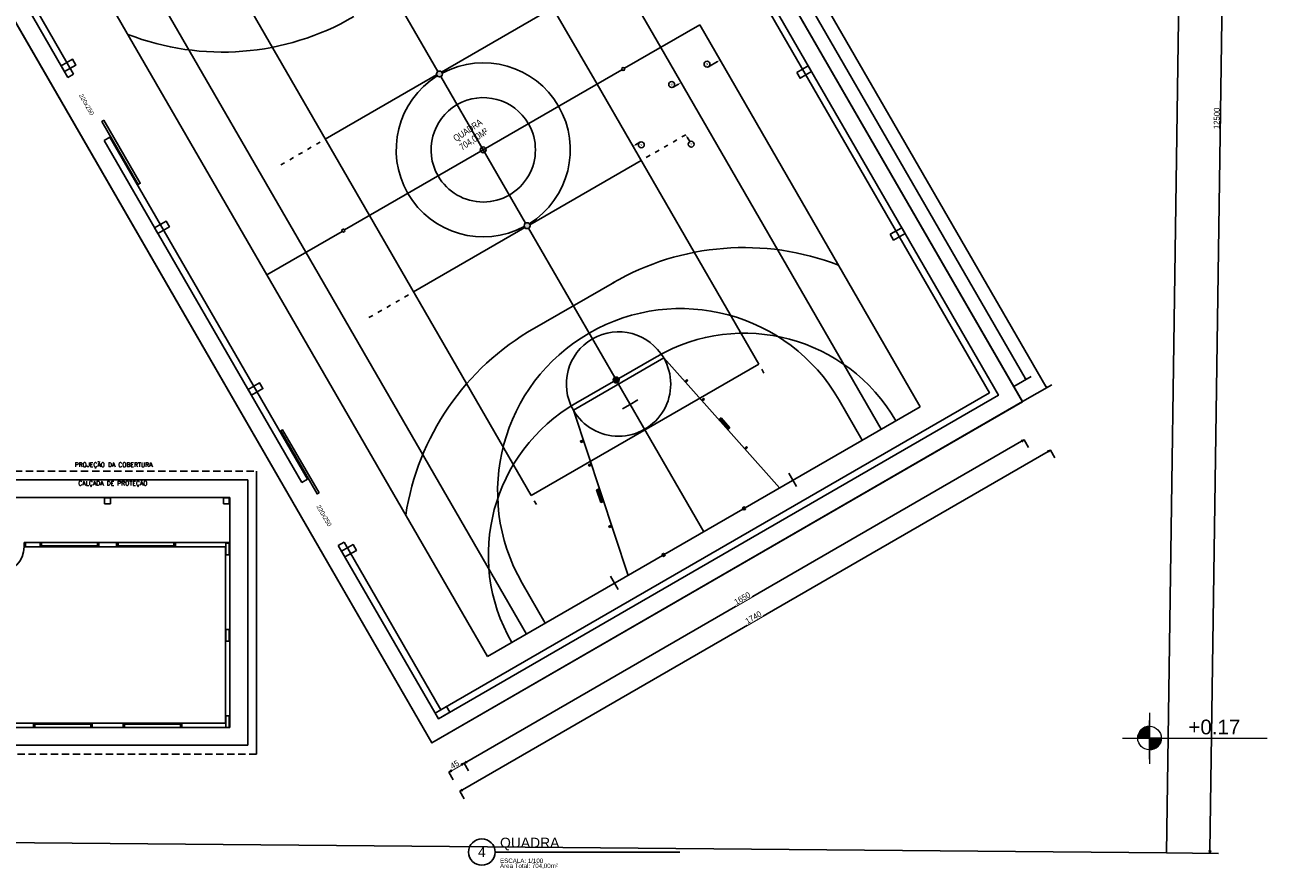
# Model space of a CAD drawing. Header units: millimetres. Extents: x -109 to 627, y -178 to 173.
# Tile 145 of 178: x 380 to 423, y -99 to -70. Entities that reach past the tile are written whole.
import ezdxf
from ezdxf import colors
from ezdxf.entities.mleader import LeaderData, LeaderLine
from ezdxf.enums import TextEntityAlignment as Align
from ezdxf.math import Vec2, Vec3

# ---------------------------------------------------------------- set-up
doc = ezdxf.new("R2010")
doc.units = ezdxf.units.MM
doc.linetypes.add('HIDDEN', pattern=[0.375, 0.25, -0.125])
for name, color, linetype in [('A-PAREDE', 5, 'Continuous'), ('A-PISOS-NIVEL', 1, 'Continuous'), ('A-PORTA', 3, 'Continuous'), ('A-PROJCOBERTURA', 7, 'HIDDEN'), ('PENDOIS', 2, 'Continuous')]:
    doc.layers.add(name, color=color, linetype=linetype)
doc.layers.add('ARQ - COTA_NÍVEL', color=2, linetype='Continuous', lineweight=5)
doc.styles.add('Arial Narrow', font='ARIALN.TTF', dxfattribs={"height": 0.225})
doc.styles.add('Arial_2', font='arial.ttf', dxfattribs={"height": 0.15})
doc.styles.add('GULIM', font='Gulim.ttf')
doc.styles.add('R60', font='SIMPLEX.SHX', dxfattribs={"height": 0.16})
doc.styles.get("Standard").update_dxf_attribs({"font": 'arial.ttf'})
doc.dimstyles.new('GULIM-100', dxfattribs={"dimtxt": 0.1, "dimasz": 0.05, "dimexe": 0.2, "dimexo": 0, "dimgap": 0.025, "dimtad": 1, "dimdec": 0, "dimlfac": 100, "dimzin": 12, "dimdsep": 46, "dimtxsty": 'GULIM', "dimblk": 'OPEN30', "dimcen": 0, "dimclrd": 152, "dimclre": 152, "dimclrt": 152, "dimaunit": 1, "dimadec": 0, "dimazin": 0, "dimtfac": 1.875, "dimtdec": 0, "dimtmove": 2, "dimatfit": 3, "dimldrblk": 'OPEN30', "dimfxl": 0, "dimtolj": 1, "dimtzin": 12, "dimlwd": -1, "dimarcsym": 0})
doc.dimstyles.new('GULIM-250', dxfattribs={"dimtxt": 0.2, "dimasz": 0.1, "dimexe": 0.3, "dimexo": 0, "dimgap": 0.025, "dimtad": 1, "dimdec": 0, "dimlfac": 250, "dimzin": 12, "dimdsep": 46, "dimtxsty": 'GULIM', "dimblk": 'OPEN30', "dimcen": 0, "dimclrd": 152, "dimclre": 152, "dimclrt": 152, "dimaunit": 1, "dimadec": 0, "dimazin": 0, "dimtfac": 1.875, "dimtdec": 0, "dimtmove": 2, "dimatfit": 3, "dimldrblk": 'OPEN30', "dimfxl": 0, "dimtolj": 1, "dimtzin": 12, "dimlwd": -1, "dimarcsym": 0})
doc.dimstyles.new('GULIM-75', dxfattribs={"dimtxt": 0.2, "dimasz": 0.1, "dimexe": 0.3, "dimexo": 0, "dimgap": 0.025, "dimtad": 1, "dimdec": 0, "dimlfac": 75, "dimzin": 12, "dimdsep": 46, "dimtxsty": 'GULIM', "dimblk": 'OPEN30', "dimcen": 0, "dimclrd": 152, "dimclre": 152, "dimclrt": 152, "dimaunit": 1, "dimadec": 0, "dimazin": 0, "dimtfac": 1.875, "dimtdec": 0, "dimtmove": 2, "dimatfit": 3, "dimldrblk": 'OPEN30', "dimfxl": 0, "dimtolj": 1, "dimtzin": 12, "dimlwd": -1, "dimarcsym": 0})

# ---------------------------------------------------------------- blocks, each defined once
blk = doc.blocks.new('_Open30')
at = {"color": 0, "linetype": 'ByBlock', "lineweight": -2}
for p, q in [((-1, 0.27), (0, 0)), ((0, 0), (-1, -0.27)), ((0, 0), (-1, 0))]:
    blk.add_line(p, q, dxfattribs=at)
blk = doc.blocks.new('*D589')
at = {"color": 152, "lineweight": -2, "transparency": 16777216}
for p, q in [((420.008, -48.293), (421.779, -48.318)), ((419.287, -98.288), (421.059, -98.314))]:
    blk.add_line(p, q, dxfattribs=at)
at = {"color": 152, "transparency": 16777216}
blk.add_line((421.478, -48.414), (420.76, -98.209), dxfattribs=at)
at = {"layer": 'Defpoints', "color": 0, "transparency": 16777216}
for p in [(420.008, -48.293), (419.287, -98.288), (420.759, -98.309)]:
    blk.add_point(p, dxfattribs=at)
at = {"color": 152, "transparency": 16777216, "xscale": 0.1, "yscale": 0.1, "zscale": 0.1}
for p, rotation in [((421.479, -48.314), 89.1742365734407), ((420.759, -98.309), 269.1742365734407)]:
    blk.add_blockref('_Open30', p, dxfattribs=dict(at, rotation=rotation))
at = {"color": 152, "transparency": 16777216, "insert": (420.994, -73.31), "char_height": 0.2, "attachment_point": 5, "rotation": 89.1742, "style": 'GULIM'}
blk.add_mtext('\\A1;12500', dxfattribs=at)
blk = doc.blocks.new('Elevações de ponto - Cota de Nível 1-825078-NÍVEL 1')
at = {"layer": 'ARQ - COTA_NÍVEL'}
h = blk.add_hatch(color=256, dxfattribs=at)
edge = h.paths.add_edge_path(flags=0)
edge.add_line((0, 0.00228), (0, 0.00068))
edge.add_line((0, 0.00068), (-0.0016, 0.00068))
edge.add_arc((0, 0.00068), 0.0016, 90, 180, ccw=False)
h = blk.add_hatch(color=256, dxfattribs=at)
edge = h.paths.add_edge_path(flags=0)
edge.add_arc((0, 0.00068), 0.0016, 270, 360, ccw=False)
edge.add_line((0, -0.00092), (0, 0.00068))
edge.add_line((0, 0.00068), (0.0016, 0.00068))
for p, q in [((0, 0.00411), (0, -0.00284)), ((0, -0.00218), (0, 0.00308)), ((0, 0.00068), (0, 0.00228)), ((-0.00366, 0.00068), (0.016, 0.00068)), ((-0.0016, 0.00068), (0, 0.00068)), ((0.0016, 0.00068), (0, 0.00068)), ((0, 0.00068), (0, -0.00092))]:
    blk.add_line(p, q, dxfattribs=at)
blk.add_circle((0, 0.00068), 0.0016, dxfattribs=at)
for start, end in [(90, 180), (270, 360)]:
    blk.add_arc((0, 0.00068), 0.0016, start, end, dxfattribs=at)
blk = doc.blocks.new('P-PM901')
at = {"layer": 'A-PORTA', "color": 2}
for p, q in [((-0.14, 0.86), (-0.14, 0.94)), ((-0.12, 0.86), (-0.12, 0.94)), ((-0.11, 0.97), (-0.095, 0.97)), ((-0.11, 0.95), (-0.095, 0.95)), ((-0.095, 0.935), (-0.095, 0.985)), ((-0.095, 0.985), (-0.09, 0.985)), ((-0.095, 0.935), (-0.09, 0.935)), ((-0.09, 0.15), (-0.09, 1.05)), ((-0.09, 1.05), (-0.05, 1.05)), ((-0.05, 0.15), (-0.05, 1.05)), ((-0.045, 0.985), (-0.05, 0.985)), ((-0.045, 0.935), (-0.05, 0.935)), ((-0.045, 0.935), (-0.045, 0.985)), ((-0.03, 0.97), (-0.045, 0.97)), ((-0.03, 0.95), (-0.045, 0.95)), ((-0.02, 0.86), (-0.02, 0.94)), ((0, 0.86), (0, 0.94)), ((-1, 0.15), (-1, 0)), ((-1, 0.15), (-0.95, 0.15)), ((-0.95, 0.15), (-0.95, 0)), ((-0.09, 0.15), (-0.05, 0.15)), ((-0.05, 0.15), (-0.05, 0)), ((-0.05, 0.15), (0, 0.15)), ((-0.05, 0), (0, 0)), ((0, 0.15), (0, 0)), ((-1, 0), (-0.95, 0))]:
    blk.add_line(p, q, dxfattribs=at)
for centre, radius, start, end in [((-0.05, 0.151), 0.9, 92.866, 180.0717), ((-0.11, 0.94), 0.03, 90, 180), ((-0.13, 0.86), 0.01, 180, 0), ((-0.11, 0.94), 0.01, 90, 180), ((-0.03, 0.94), 0.03, 0, 90), ((-0.03, 0.94), 0.01, 0, 90), ((-0.01, 0.86), 0.01, 180, 360)]:
    blk.add_arc(centre, radius, start, end, dxfattribs=at)
blk = doc.blocks.new('_TagCircle')
at = {"color": 0, "linetype": 'ByBlock', "lineweight": -2, "transparency": 16777216}
blk.add_circle((0, 0), 0.125, dxfattribs=at)
at = {"layer": 'PENDOIS', "color": 0, "transparency": 16777216}
blk.add_attdef('TAGNUMBER', text='', height=0.09375, dxfattribs=at).set_placement((0, -0.046875), align=Align.CENTER)
blk = doc.blocks.new('*D683')
at = {"layer": 'A-PAREDE', "color": 152, "lineweight": -2, "transparency": 16777216}
for p, q in [((398.082, -54.717), (398.669, -54.378)), ((414.091, -82.425), (414.678, -82.086))]:
    blk.add_line(p, q, dxfattribs=at)
at = {"layer": 'A-PAREDE', "color": 152, "transparency": 16777216}
blk.add_line((398.521, -54.521), (414.48, -82.142), dxfattribs=at)
at = {"layer": 'Defpoints', "color": 0, "transparency": 16777216}
for p in [(398.082, -54.717), (414.505, -82.186), (414.091, -82.425)]:
    blk.add_point(p, dxfattribs=at)
at = {"layer": 'A-PAREDE', "color": 152, "transparency": 16777216, "xscale": 0.05, "yscale": 0.05, "zscale": 0.05}
for p, rotation in [((398.496, -54.478), 120.0180150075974), ((414.505, -82.186), 300.0180150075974)]:
    blk.add_blockref('_Open30', p, dxfattribs=dict(at, rotation=rotation))
at = {"layer": 'A-PAREDE', "color": 152, "transparency": 16777216, "insert": (406.566, -68.294), "char_height": 0.1, "attachment_point": 5, "rotation": 300.018, "style": 'GULIM'}
blk.add_mtext('\\A1;3200', dxfattribs=at)
blk = doc.blocks.new('*D684')
at = {"layer": 'A-PAREDE', "color": 152, "transparency": 16777216}
blk.add_line((414.357, -84.292), (395.484, -95.196), dxfattribs=at)
at = {"layer": 'A-PAREDE', "color": 152, "lineweight": -2, "transparency": 16777216}
for p, q in [((414.443, -84.242), (414.593, -84.502)), ((395.397, -95.246), (395.547, -95.506))]:
    blk.add_line(p, q, dxfattribs=at)
at = {"layer": 'Defpoints', "color": 0, "transparency": 16777216}
for p in [(414.173, -83.774), (395.127, -94.778), (395.397, -95.246)]:
    blk.add_point(p, dxfattribs=at)
at = {"layer": 'A-PAREDE', "color": 152, "transparency": 16777216, "xscale": 0.1, "yscale": 0.1, "zscale": 0.1}
for p, rotation in [((414.443, -84.242), 30.01816863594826), ((395.397, -95.246), 210.0181686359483)]:
    blk.add_blockref('_Open30', p, dxfattribs=dict(at, rotation=rotation))
at = {"layer": 'A-PAREDE', "color": 152, "transparency": 16777216, "insert": (404.858, -89.636), "char_height": 0.2, "attachment_point": 5, "rotation": 30.0182, "style": 'GULIM', "bg_fill": 3, "box_fill_scale": 1.1, "bg_fill_color": 256, "bg_fill_true_color": 13158600, "bg_fill_transparency": 0}
blk.add_mtext('\\A1;1650', dxfattribs=at)
blk = doc.blocks.new('*D687')
at = {"layer": 'A-PAREDE', "color": 152, "lineweight": -2, "transparency": 16777216}
for p, q in [((397.782, -54.197), (398.779, -53.621)), ((414.391, -82.944), (415.384, -82.371))]:
    blk.add_line(p, q, dxfattribs=at)
at = {"layer": 'A-PAREDE', "color": 152, "transparency": 16777216}
blk.add_line((398.631, -53.765), (415.186, -82.427), dxfattribs=at)
at = {"layer": 'Defpoints', "color": 0, "transparency": 16777216}
for p in [(397.782, -54.197), (415.211, -82.471), (414.391, -82.944)]:
    blk.add_point(p, dxfattribs=at)
at = {"layer": 'A-PAREDE', "color": 152, "transparency": 16777216, "xscale": 0.05, "yscale": 0.05, "zscale": 0.05}
for p, rotation in [((398.606, -53.721), 120.0088417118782), ((415.211, -82.471), 300.0088417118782)]:
    blk.add_blockref('_Open30', p, dxfattribs=dict(at, rotation=rotation))
at = {"layer": 'A-PAREDE', "color": 152, "transparency": 16777216, "insert": (406.974, -68.058), "char_height": 0.1, "attachment_point": 5, "rotation": 300.0088, "style": 'GULIM'}
blk.add_mtext('\\A1;3320', dxfattribs=at)
blk = doc.blocks.new('*D685')
at = {"layer": 'A-PAREDE', "color": 152, "transparency": 16777216}
blk.add_line((395.311, -95.296), (394.964, -95.496), dxfattribs=at)
at = {"layer": 'A-PAREDE', "color": 152, "lineweight": -2, "transparency": 16777216}
for p, q in [((395.397, -95.246), (395.547, -95.506)), ((394.878, -95.546), (395.028, -95.806))]:
    blk.add_line(p, q, dxfattribs=at)
at = {"layer": 'Defpoints', "color": 0, "transparency": 16777216}
for p in [(394.307, -94.559), (394.827, -94.258)]:
    blk.add_point(p, dxfattribs=at)
at = {"layer": 'A-PAREDE', "color": 152, "transparency": 16777216, "xscale": 0.1, "yscale": 0.1, "zscale": 0.1}
for p, rotation in [((394.878, -95.546), 210.0088417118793), ((395.397, -95.246), 30.00884171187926)]:
    blk.add_blockref('_Open30', p, dxfattribs=dict(at, rotation=rotation))
at = {"layer": 'A-PAREDE', "color": 152, "transparency": 16777216, "insert": (395.075, -95.288), "char_height": 0.2, "attachment_point": 5, "rotation": 30.0088, "style": 'GULIM', "bg_fill": 3, "box_fill_scale": 1.1, "bg_fill_color": 256, "bg_fill_true_color": 13158600, "bg_fill_transparency": 0}
blk.add_mtext('\\A1;45', dxfattribs=at)
at = {"layer": 'Defpoints', "color": 0, "transparency": 16777216}
blk.add_point((394.878, -95.546), dxfattribs=at)
blk = doc.blocks.new('*D688')
at = {"layer": 'A-PAREDE', "color": 152, "transparency": 16777216}
blk.add_line((415.255, -84.642), (395.339, -96.145), dxfattribs=at)
at = {"layer": 'A-PAREDE', "color": 152, "lineweight": -2, "transparency": 16777216}
for p, q in [((415.342, -84.592), (415.492, -84.851)), ((395.252, -96.195), (395.402, -96.454))]:
    blk.add_line(p, q, dxfattribs=at)
at = {"layer": 'Defpoints', "color": 0, "transparency": 16777216}
for p in [(414.391, -82.944), (394.302, -94.55), (395.252, -96.195)]:
    blk.add_point(p, dxfattribs=at)
at = {"layer": 'A-PAREDE', "color": 152, "transparency": 16777216, "xscale": 0.1, "yscale": 0.1, "zscale": 0.1}
for p, rotation in [((415.342, -84.592), 30.00884171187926), ((395.252, -96.195), 210.0088417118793)]:
    blk.add_blockref('_Open30', p, dxfattribs=dict(at, rotation=rotation))
at = {"layer": 'A-PAREDE', "color": 152, "transparency": 16777216, "insert": (405.235, -90.285), "char_height": 0.2, "attachment_point": 5, "rotation": 30.0088, "style": 'GULIM', "bg_fill": 3, "box_fill_scale": 1.1, "bg_fill_color": 256, "bg_fill_true_color": 13158600, "bg_fill_transparency": 0}
blk.add_mtext('\\A1;1740', dxfattribs=at)

msp = doc.modelspace()

# ---------------------------------------------------------------- hatches: boundary and pattern name
at = {"layer": 'A-PAREDE'}
h = msp.add_hatch(color=252, dxfattribs=at)
h.dxf.hatch_style = 1
h.paths.add_polyline_path([(396.04779, -74.37888), (395.99778, -74.29229, 0.41421356), (395.9612, -74.42889)])
h.paths.add_polyline_path([(396.13439, -74.32887, 0.41421356), (395.99778, -74.29229), (396.04779, -74.37888)])
h.paths.add_polyline_path([(396.13439, -74.32887), (396.04779, -74.37888), (396.09781, -74.46548, 0.41421356)])
h.paths.add_polyline_path([(396.09781, -74.46548), (396.04779, -74.37888), (395.9612, -74.42889, 0.41421356)])
h.paths.add_polyline_path([(394.60742, -71.88496, 1), (394.50739, -71.71177, 1)])
h.paths.add_polyline_path([(397.48817, -76.8728, 1), (397.5882, -77.04599, 1)])
h.paths.add_polyline_path([(391.26441, -77.08381, 1), (391.31443, -77.17041, 1)])
h.paths.add_polyline_path([(400.78116, -71.58736, 1), (400.83118, -71.67395, 1)])
h = msp.add_hatch(color=252, dxfattribs=at)
h.dxf.hatch_style = 1
h.paths.add_polyline_path([(400.619, -82.29363, 1), (400.51898, -82.12044, 1)])
h.paths.add_polyline_path([(399.46488, -84.29925), (399.44917, -84.25179), (399.35487, -84.28301), (399.36995, -84.33068)])
h.paths.add_polyline_path([(403.00765, -82.2297), (402.97389, -82.19282), (402.89973, -82.25889), (402.93298, -82.29622)])
h.paths.add_polyline_path([(394.50739, -71.71177, 1), (394.60742, -71.88496, 1)])
h = msp.add_hatch(color=252, dxfattribs=at)
h.dxf.hatch_style = 1
h.paths.add_polyline_path([(400.619, -82.29363, 1), (400.51898, -82.12044, 1)])
h = msp.add_hatch(color=252, dxfattribs=at)
h.dxf.hatch_style = 1
h.paths.add_polyline_path([(403.00765, -82.2297), (402.97389, -82.19282), (402.89973, -82.25889), (402.93298, -82.29622)])
h = msp.add_hatch(color=252, dxfattribs=at)
h.dxf.hatch_style = 1
h.paths.add_polyline_path([(403.57307, -82.86436), (403.53932, -82.82748), (403.46515, -82.89355), (403.49841, -82.93088)])
h = msp.add_hatch(color=252, dxfattribs=at)
h.dxf.hatch_style = 1
h.paths.add_polyline_path([(404.1385, -83.49902), (404.06384, -83.56554), (404.36318, -83.90154), (404.43784, -83.83502)])
h = msp.add_hatch(color=252, dxfattribs=at)
h.dxf.hatch_style = 1
h.paths.add_polyline_path([(399.35487, -84.28301), (399.36995, -84.33068), (399.46488, -84.29925), (399.44917, -84.25179)])
h = msp.add_hatch(color=252, dxfattribs=at)
h.dxf.hatch_style = 1
h.paths.add_polyline_path([(405.03653, -84.50701), (405.00277, -84.47012), (404.9286, -84.5362), (404.96186, -84.57353)])
h = msp.add_hatch(color=252, dxfattribs=at)
h.dxf.hatch_style = 1
h.paths.add_polyline_path([(399.62204, -85.08993), (399.63712, -85.1376), (399.73205, -85.10617), (399.71634, -85.0587)])
h = msp.add_hatch(color=252, dxfattribs=at)
h.dxf.hatch_style = 1
h.paths.add_polyline_path([(399.99922, -85.91309), (399.90429, -85.94452), (400.04573, -86.37171), (400.14066, -86.34028)])
h = msp.add_hatch(color=252, dxfattribs=at)
h.dxf.hatch_style = 1
h.paths.add_polyline_path([(400.42354, -87.19466), (400.40783, -87.1472), (400.31353, -87.17842), (400.32861, -87.22609)])

# ---------------------------------------------------------------- linework, layer by layer
at = {"linetype": 'Continuous'}
for p, q in [((419.28741, -98.28823), (420.00801, -48.29261)), ((319.58592, -97.41702), (419.28741, -98.28823))]:
    msp.add_line(p, q, dxfattribs=at)
at = {"layer": 'A-PAREDE', "color": 252}
for p, q in [((402.08344, -70.89296), (394.58145, -57.90377)), ((399.91857, -72.14329), (394.41712, -62.61788)), ((382.51017, -64.87561), (390.01215, -77.8648)), ((381.18527, -65.64081), (388.68725, -78.63001)), ((394.50739, -71.71177), (391.57661, -66.63732)), ((386.67556, -67.08907), (392.17702, -76.61447)), ((398.41818, -69.54545), (394.63224, -71.73204)), ((403.40834, -70.12776), (400.84947, -71.60565)), ((403.40834, -70.12776), (400.84947, -71.60565)), ((403.40834, -70.12776), (410.91032, -83.11695)), ((402.08344, -70.89296), (409.58542, -83.88215)), ((381.91722, -71.91538), (382.1124, -71.80261)), ((400.76287, -71.65566), (391.33272, -77.1021)), ((400.76287, -71.65566), (391.33272, -77.1021)), ((394.46255, -71.83004), (390.67662, -74.01663)), ((396.04779, -74.37888), (394.60742, -71.88496)), ((399.91857, -72.14329), (405.42003, -81.6687)), ((402.80448, -73.94092), (402.93438, -73.8659)), ((383.15538, -74.05841), (383.35056, -73.94564)), ((390.20035, -74.29171), (390.07046, -74.36673)), ((390.50343, -74.11666), (390.37354, -74.19168)), ((402.19832, -74.29101), (402.32821, -74.21599)), ((402.5014, -74.11596), (402.6313, -74.04094)), ((389.59419, -74.6418), (389.46429, -74.71682)), ((389.89727, -74.46675), (389.76738, -74.54177)), ((396.04779, -74.37888), (397.48817, -76.8728)), ((401.41897, -74.74113), (397.63304, -76.92772)), ((401.59216, -74.6411), (401.72205, -74.56608)), ((401.89524, -74.46605), (402.02513, -74.39103)), ((389.29111, -74.81685), (389.16121, -74.89187)), ((397.67847, -86.13988), (392.17702, -76.61447)), ((391.24612, -77.15211), (388.68725, -78.63001)), ((391.24612, -77.15211), (388.68725, -78.63001)), ((397.46335, -77.02572), (393.67741, -79.21231)), ((397.5882, -77.04599), (400.51898, -82.12044)), ((397.51414, -90.85399), (390.01215, -77.8648)), ((396.18924, -91.6192), (388.68725, -78.63001)), ((397.71511, -80.48914), (400.50716, -78.87657)), ((393.50422, -79.31234), (393.37433, -79.38736)), ((392.59498, -79.83748), (392.46509, -79.9125)), ((392.89806, -79.66243), (392.76817, -79.73745)), ((393.20114, -79.48738), (393.07125, -79.5624)), ((392.2919, -80.01252), (392.16201, -80.08754)), ((402.18607, -81.45785), (399.11196, -83.23332)), ((400.65559, -82.15702), (401.93719, -81.41682)), ((402.18607, -81.45785), (406.12597, -85.88018)), ((405.42003, -81.6687), (397.67847, -86.13988)), ((405.52006, -81.84188), (405.59508, -81.97178)), ((399.2008, -82.99724), (400.4824, -82.25705)), ((400.619, -82.29363), (403.54978, -87.36807)), ((402.97389, -82.19282), (402.89973, -82.25889)), ((402.93298, -82.29622), (403.00765, -82.2297)), ((403.00765, -82.2297), (402.97389, -82.19282)), ((410.91032, -83.11695), (396.18924, -91.6192)), ((399.11196, -83.23332), (400.97359, -88.85597)), ((400.78934, -83.18838), (401.04912, -83.03834)), ((401.04912, -83.03834), (401.3089, -82.8883)), ((403.53932, -82.82748), (403.46515, -82.89355)), ((403.49841, -82.93088), (403.57307, -82.86436)), ((403.57307, -82.86436), (403.53932, -82.82748)), ((408.15259, -82.89088), (408.9403, -84.25475)), ((404.138, -83.49947), (404.06384, -83.56554)), ((404.43784, -83.83502), (404.1385, -83.49902)), ((404.36318, -83.90154), (404.43784, -83.83502)), ((399.35487, -84.28301), (399.44917, -84.25179)), ((399.36995, -84.33068), (399.35487, -84.28301)), ((399.46488, -84.29925), (399.36995, -84.33068)), ((405.00277, -84.47012), (404.9286, -84.5362)), ((405.03653, -84.50701), (405.00277, -84.47012)), ((404.96186, -84.57353), (405.03653, -84.50701)), ((388.33672, -85.30527), (388.33672, -94.93027)), ((399.62204, -85.08993), (399.71634, -85.0587)), ((399.63712, -85.1376), (399.62204, -85.08993)), ((399.73205, -85.10617), (399.63712, -85.1376)), ((388.03672, -85.60527), (388.03672, -94.63053)), ((389.87682, -85.69691), (390.07413, -85.58291)), ((406.44214, -85.37789), (406.70303, -85.8296)), ((400.04573, -86.37171), (399.90429, -85.94452)), ((399.90492, -85.94431), (399.99922, -85.91309)), ((387.42672, -86.20527), (379.30172, -86.20527)), ((383.17172, -86.22027), (383.17172, -86.42027)), ((383.37172, -86.22027), (383.17172, -86.22027)), ((383.17172, -86.42027), (383.37172, -86.42027)), ((383.37172, -86.42027), (383.37172, -86.22027)), ((387.21172, -86.22027), (387.21172, -86.42027)), ((387.41172, -86.22027), (387.21172, -86.22027)), ((387.21172, -86.42027), (387.41172, -86.42027)), ((387.41172, -86.42027), (387.41172, -86.22027)), ((387.42672, -86.20527), (387.42672, -94.03027)), ((397.7785, -86.31307), (397.85352, -86.44296)), ((400.14066, -86.34028), (400.04573, -86.37171)), ((400.31353, -87.17842), (400.40783, -87.1472)), ((400.32861, -87.22609), (400.31353, -87.17842)), ((400.42354, -87.19466), (400.32861, -87.22609)), ((380.48261, -87.73027), (380.97672, -87.73027)), ((380.48261, -87.88027), (380.48261, -87.73027)), ((380.48261, -87.88027), (380.97672, -87.88027)), ((380.97672, -87.73027), (381.02672, -87.73027)), ((380.97672, -87.88027), (380.97672, -87.73027)), ((380.97672, -87.88027), (382.97672, -87.88027)), ((381.02672, -87.88027), (381.02672, -87.73027)), ((381.02672, -87.73027), (382.92672, -87.73027)), ((381.02672, -87.85027), (382.92672, -87.85027)), ((382.97672, -87.73027), (382.92672, -87.73027)), ((382.92672, -87.88027), (382.92672, -87.73027)), ((383.57672, -87.73027), (382.97672, -87.73027)), ((382.97672, -87.88027), (382.97672, -87.73027)), ((383.57672, -87.88027), (382.97672, -87.88027)), ((383.57672, -87.88027), (383.57672, -87.73027)), ((383.57672, -87.73027), (383.62672, -87.73027)), ((383.57672, -87.88027), (385.57672, -87.88027)), ((383.62672, -87.88027), (383.62672, -87.73027)), ((383.62672, -87.73027), (385.52672, -87.73027)), ((383.62672, -87.85027), (385.52672, -87.85027)), ((385.52672, -87.88027), (385.52672, -87.73027)), ((385.57672, -87.73027), (385.52672, -87.73027)), ((385.57672, -87.73027), (387.42672, -87.73027)), ((385.57672, -87.88027), (385.57672, -87.73027)), ((385.57672, -87.88027), (387.27672, -87.88027)), ((387.27672, -87.88027), (387.27672, -93.88027)), ((387.29172, -87.76027), (387.29172, -88.16027)), ((387.41172, -87.76027), (387.29172, -87.76027)), ((387.29172, -87.76027), (387.29172, -88.16027)), ((387.41172, -87.76027), (387.29172, -87.76027)), ((387.41172, -88.16027), (387.41172, -87.76027)), ((387.41172, -88.16027), (387.41172, -87.76027)), ((391.11499, -87.83994), (391.31229, -87.72595)), ((387.29172, -88.16027), (387.41172, -88.16027)), ((387.29172, -88.16027), (387.41172, -88.16027)), ((397.37156, -89.11753), (398.15927, -90.4814)), ((400.38052, -88.87882), (400.64141, -89.33053)), ((387.29172, -90.69027), (387.29172, -91.09027)), ((387.41172, -90.69027), (387.29172, -90.69027)), ((387.41172, -90.69027), (387.41172, -91.09027)), ((387.29172, -91.09027), (387.41172, -91.09027)), ((387.29172, -93.63027), (387.29172, -94.03027)), ((387.41172, -93.63027), (387.29172, -93.63027)), ((387.41172, -93.63027), (387.29172, -93.63027)), ((387.41172, -94.03027), (387.41172, -93.63027)), ((380.75172, -93.88027), (380.75172, -94.03027)), ((380.75172, -93.88027), (382.75172, -93.88027)), ((380.75172, -94.03027), (380.80172, -94.03027)), ((380.80172, -93.88027), (380.80172, -94.03027)), ((380.80172, -93.91027), (382.70172, -93.91027)), ((380.80172, -94.03027), (382.70172, -94.03027)), ((382.70172, -93.88027), (382.70172, -94.03027)), ((382.75172, -94.03027), (382.70172, -94.03027)), ((383.80172, -93.88027), (382.75172, -93.88027)), ((382.75172, -93.88027), (382.75172, -94.03027)), ((383.80172, -94.03027), (382.75172, -94.03027)), ((383.80172, -93.88027), (383.80172, -94.03027)), ((383.80172, -93.88027), (385.80172, -93.88027)), ((383.80172, -94.03027), (383.85172, -94.03027)), ((383.85172, -93.88027), (383.85172, -94.03027)), ((383.85172, -93.91027), (385.75172, -93.91027)), ((383.85172, -94.03027), (385.75172, -94.03027)), ((385.75172, -93.88027), (385.75172, -94.03027)), ((385.80172, -94.03027), (385.75172, -94.03027)), ((385.80172, -93.88027), (387.27672, -93.88027)), ((385.80172, -93.88027), (385.80172, -94.03027)), ((385.80172, -94.03027), (387.42672, -94.03027)), ((387.29172, -94.03027), (387.41172, -94.03027)), ((396.44934, -98.26486), (402.73644, -98.26486))]:
    msp.add_line(p, q, dxfattribs=at)
for points in [[(414.38621, -82.94682), (394.29621, -94.54992), (377.69178, -65.80044), (397.78177, -54.19734)], [(414.39065, -82.94426), (394.30244, -94.55046), (377.69357, -65.80354), (397.78177, -54.19734)], [(381.69244, -71.5255), (381.80497, -71.72034), (382.19465, -71.49528), (382.08212, -71.30044)], [(406.71038, -71.74992), (406.82291, -71.94475), (407.21259, -71.71969), (407.10006, -71.52486)], [(383.14404, -73.37554), (384.38187, -75.51876), (384.31692, -75.55627), (383.07909, -73.41305)], [(384.87079, -77.02859), (384.98332, -77.22343), (385.37299, -76.99837), (385.26046, -76.80353)], [(409.88958, -77.25251), (410.00211, -77.44735), (410.39179, -77.22229), (410.27926, -77.02745)], [(388.05083, -82.53069), (388.16336, -82.72553), (388.55304, -82.50047), (388.44051, -82.30563)], [(390.46379, -86.04725), (389.22596, -83.90402), (389.16102, -83.94153), (390.39885, -86.08476)], [(391.23003, -88.03329), (391.34256, -88.22813), (391.73223, -88.00307), (391.6197, -87.80823)], [(394.40922, -93.53589), (394.52175, -93.73073), (394.91143, -93.50567), (394.7989, -93.31083)]]:
    msp.add_lwpolyline(points, close=True, dxfattribs=at)
for points in [[(381.04592, -64.55962), (397.56241, -55.01702), (413.57096, -82.7249), (394.5218, -93.73078), (391.11747, -87.83851)], [(381.15845, -64.75446), (397.48015, -55.3244), (413.26358, -82.64264), (394.60406, -93.4234), (391.31229, -87.72595)], [(381.91758, -71.91517), (378.51325, -66.0229)], [(382.1124, -71.80261), (378.82063, -66.10516), (379.01542, -65.99262)], [(389.87931, -85.69547), (383.15574, -74.0582)], [(390.07413, -85.58291), (383.35056, -73.94564)], [(379.27672, -87.88027), (379.27672, -87.88027), (379.27672, -93.88027), (380.75172, -93.88027)], [(383.57672, -87.73027), (382.97672, -87.73027)], [(383.57672, -87.88027), (382.97672, -87.88027)], [(379.12672, -94.03027), (380.75172, -94.03027)], [(382.75172, -93.88027), (383.80172, -93.88027)], [(382.75172, -94.03027), (383.80172, -94.03027)]]:
    msp.add_lwpolyline(points, dxfattribs=at)
for centre, radius in [((394.5574, -71.79837), 0.1), ((400.80617, -71.63065), 0.05), ((400.80617, -71.63065), 0.05), ((396.04779, -74.37888), 0.1), ((397.53819, -76.95939), 0.1), ((391.28942, -77.12711), 0.05), ((391.28942, -77.12711), 0.05), ((400.56899, -82.20703), 0.1), ((404.91798, -86.57786), 0.05), ((402.18159, -88.15828), 0.05), ((395.99934, -98.26486), 0.45)]:
    msp.add_circle(centre, radius, dxfattribs=at)
for centre, radius, start, end in [((387.17761, -62.1799), 8.87498, 248.77405, 300.216359), ((396.04779, -74.37888), 2.95999, 30.008842, 118.118542), ((396.04779, -74.37888), 2.95999, 121.899141, 210.008842), ((396.04779, -74.37888), 1.775, 30.008842, 210.008842), ((396.04779, -74.37888), 2.95999, 301.899141, 30.008842), ((396.04779, -74.37888), 1.775, 210.008842, 30.008842), ((396.04779, -74.37888), 2.95999, 210.008842, 298.118542), ((404.91798, -86.57786), 8.87498, 68.77405, 120.216359), ((402.76207, -86.00421), 6.22498, 30.008842, 210.008842), ((402.18159, -88.15828), 8.87498, 119.801325, 171.243633), ((400.64901, -82.34558), 1.775, 30.008842, 210.008842), ((404.91798, -86.57786), 5.95999, 30.008842, 120.008842), ((400.64901, -82.34558), 1.775, 210.008842, 30.008842), ((402.18159, -88.15828), 5.95999, 120.008842, 210.008842)]:
    msp.add_arc(centre, radius, start, end, dxfattribs=at)
at = {"layer": 'A-PISOS-NIVEL', "color": 252}
for p, q in [((388.03672, -85.60527), (360.88672, -85.60527)), ((329.62672, -94.63027), (388.03672, -94.63053))]:
    msp.add_line(p, q, dxfattribs=at)
at = {"layer": 'A-PROJCOBERTURA', "color": 252}
for p, q in [((330.24172, -85.30527), (388.33672, -85.30527)), ((388.33672, -94.93027), (329.32672, -94.93027))]:
    msp.add_line(p, q, dxfattribs=at)

# ---------------------------------------------------------------- block references
at = {"layer": 'A-PAREDE', "color": 252, "rotation": 180.0000000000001}
msp.add_blockref('P-PM901', (379.48261, -87.73027), dxfattribs=at)
at = {"layer": 'ARQ - COTA_NÍVEL', "xscale": 249.9999999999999, "yscale": 249.9999999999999, "zscale": 249.9999999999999}
msp.add_blockref('Elevações de ponto - Cota de Nível 1-825078-NÍVEL 1', (418.70725, -94.55887), dxfattribs=at)

# ---------------------------------------------------------------- texts
at = {"layer": 'A-PAREDE', "color": 252, "style": 'R60'}
for s, p in [('PROJEÇÃO DA COBERTURA', (382.15131, -85.16686)), ('CALÇADA DE PROTEÇÃO', (382.27462, -85.7952))]:
    msp.add_text(s, height=0.15, dxfattribs=at).set_placement(p)
at = {"layer": 'A-PAREDE', "color": 252}
for s, height, p in [('QUADRA', 0.3375, (396.61959, -98.11486)), ('Área Total: 704,00m²', 0.15, (396.6173, -98.80828)), ('ESCALA: 1/100', 0.15, (396.61959, -98.63596))]:
    msp.add_text(s, height=height, dxfattribs=at).set_placement(p)
msp.add_text('4', height=0.3375, dxfattribs=at).set_placement((395.99934, -98.26486), align=Align.MIDDLE)
at = {"layer": 'A-PAREDE', "color": 252, "attachment_point": 2}
for s, insert, char_height, width, rotation, line_spacing_factor, style in [('220x250', (382.62324, -72.80163), 0.15, 0.8227029, 300.008842, 0.941778, 'Arial_2'), ('QUADRA\\P704,00M²', (395.45814, -73.61644), 0.225, 1.9756124, 33.382356, 0.974696, 'Arial Narrow'), ('220x250', (390.70064, -86.78515), 0.15, 0.8227029, 300.008842, 0.941778, 'Arial_2')]:
    msp.add_mtext(s, dxfattribs=dict(at, insert=insert, char_height=char_height, width=width, rotation=rotation, line_spacing_factor=line_spacing_factor, style=style))
at = {"layer": 'ARQ - COTA_NÍVEL', "insert": (420.02881, -93.76121), "char_height": 0.5, "width": 1.6282662, "attachment_point": 1, "line_spacing_factor": 0.941778, "style": 'Arial_2'}
msp.add_mtext('+0.17', dxfattribs=at)

# ---------------------------------------------------------------- dimensions: what is measured, and where the dimension line sits
dim = msp.add_aligned_dim(p1=(420.00801, -48.29261), p2=(419.28741, -98.28823), distance=1.47139, dimstyle='GULIM-250')
dim.commit()
dim.dimension.update_dxf_attribs({"geometry": '*D589', "text_midpoint": (420.99396, -73.30982)})
at = {"layer": 'A-PAREDE', "color": 252}
dim = msp.add_linear_dim(base=(415.2106, -82.47069), p1=(397.78177, -54.19734), p2=(414.39065, -82.94426), angle=300.008842, dimstyle='GULIM-100', dxfattribs=at)
dim.commit()
dim.dimension.update_dxf_attribs({"geometry": '*D687', "text_midpoint": (406.97443, -68.05781)})
dim = msp.add_aligned_dim(p1=(398.08194, -54.71705), p2=(414.09061, -82.42477), distance=0.47813, dimstyle='GULIM-100', dxfattribs=at)
dim.commit()
dim.dimension.update_dxf_attribs({"geometry": '*D683', "text_midpoint": (406.56631, -68.29356)})

# ---------------------------------------------------------------- leaders
ml = msp.add_multileader_block('Standard', dxfattribs=at)
ml.set_content('_TagCircle', color=252, scale=0.799998)
ml.set_attribute('TAGNUMBER', 'B', width=0)
ml.set_leader_properties(color=256)
ml.build(insert=Vec2(0, 0))
ml.multileader.update_dxf_attribs({"text_left_attachment_type": 2, "text_right_attachment_type": 2, "dogleg_length": 0.36, "arrow_head_size": 0.1})
ctx = ml.context
ctx.base_point, ctx.char_height, ctx.arrow_head_size, ctx.landing_gap_size, ctx.plane_origin, ctx.plane_x_axis, ctx.plane_y_axis = Vec3(403.60788, -71.37879), 0.1525, 0.1, 0.02, Vec3(404.10188, -71.32859), Vec3(0.50013364, -0.86594823), Vec3(0.86594823, 0.50013364)
ctx.left_attachment, ctx.right_attachment = 2, 2
notes = []
notes.append((ctx, [(0, (1, 1, 0), (403.70971, -71.55509), (-0.50013364, 0.86594823), 0.0036, [(0, [(404.10188, -71.32859)], 0, [])])]))
ctx.block.insert, ctx.block.rotation = Vec3(403.65789, -71.46538), 5.23614207
ml = msp.add_multileader_block('Standard', dxfattribs=at)
ml.set_content('_TagCircle', color=252, scale=0.799998)
ml.set_attribute('TAGNUMBER', 'R', width=0)
ml.set_leader_properties(color=256)
ml.build(insert=Vec2(0, 0))
ml.multileader.update_dxf_attribs({"text_left_attachment_type": 2, "text_right_attachment_type": 2, "dogleg_length": 0.36, "arrow_head_size": 0.1})
ctx = ml.context
ctx.base_point, ctx.char_height, ctx.arrow_head_size, ctx.landing_gap_size, ctx.plane_origin, ctx.plane_x_axis, ctx.plane_y_axis = Vec3(402.40677, -72.07249), 0.1525, 0.1, 0.02, Vec3(402.77699, -72.09379), Vec3(0.50013364, -0.86594823), Vec3(0.86594823, 0.50013364)
ctx.left_attachment, ctx.right_attachment = 2, 2
notes.append((ctx, [(0, (1, 1, 0), (402.5086, -72.2488), (-0.50013364, 0.86594823), 0.0036, [(0, [(402.77699, -72.09379)], 0, [])])]))
ctx.block.insert, ctx.block.rotation = Vec3(402.45679, -72.15909), 5.23614207
ml = msp.add_multileader_block('Standard', dxfattribs=at)
ml.set_content('_TagCircle', color=252, scale=0.799998)
ml.set_attribute('TAGNUMBER', 'A', width=0)
ml.set_leader_properties(color=256)
ml.build(insert=Vec2(0, 0))
ml.multileader.update_dxf_attribs({"text_left_attachment_type": 2, "text_right_attachment_type": 2, "dogleg_length": 0.36, "arrow_head_size": 0.1})
ctx = ml.context
ctx.base_point, ctx.char_height, ctx.arrow_head_size, ctx.landing_gap_size, ctx.plane_origin, ctx.plane_x_axis, ctx.plane_y_axis = Vec3(403.07115, -74.10271), 0.1525, 0.1, 0.02, Vec3(402.93438, -73.8659), Vec3(0.50013364, -0.86594823), Vec3(0.86594823, 0.50013364)
ctx.left_attachment, ctx.right_attachment = 2, 2
notes.append((ctx, [(0, (1, 1, 0), (403.06935, -74.0996), (0.50013364, -0.86594823), 0.0036, [(0, [(402.93438, -73.8659)], 0, [])])]))
ctx.block.insert, ctx.block.rotation = Vec3(403.12117, -74.18931), 5.23614207
ml = msp.add_multileader_block('Standard', dxfattribs=at)
ml.set_content('_TagCircle', color=252, scale=0.799998)
ml.set_attribute('TAGNUMBER', 'A', width=0)
ml.set_leader_properties(color=256)
ml.build(insert=Vec2(0, 0))
ml.multileader.update_dxf_attribs({"text_left_attachment_type": 2, "text_right_attachment_type": 2, "dogleg_length": 0.36, "arrow_head_size": 0.1})
ctx = ml.context
ctx.base_point, ctx.char_height, ctx.arrow_head_size, ctx.landing_gap_size, ctx.plane_origin, ctx.plane_x_axis, ctx.plane_y_axis = Vec3(401.37281, -74.12447), 0.1525, 0.1, 0.02, Vec3(401.13855, -74.2556), Vec3(0.50013364, -0.86594823), Vec3(0.86594823, 0.50013364)
ctx.left_attachment, ctx.right_attachment = 2, 2
notes.append((ctx, [(0, (1, 1, 0), (401.37101, -74.12135), (0.50013364, -0.86594823), 0.0036, [(0, [(401.13855, -74.2556)], 0, [])])]))
ctx.block.insert, ctx.block.rotation = Vec3(401.42282, -74.21106), 5.23614207
for ctx, leaders in notes:
    for number, flags, end, landing, length, lines in leaders:
        leader = LeaderData()
        leader.index, (leader.has_last_leader_line, leader.has_dogleg_vector, leader.attachment_direction) = number, flags
        leader.last_leader_point, leader.dogleg_vector, leader.dogleg_length = Vec3(end), Vec3(landing), length
        for number, points, colour, breaks in lines:
            line = LeaderLine()
            line.index, line.vertices, line.color, line.breaks = number, Vec3.list(points), colors.encode_raw_color(colour), breaks
            leader.lines.append(line)
        ctx.leaders.append(leader)

# ---------------------------------------------------------------- next in the draw order: dimensions: what is measured, and where the dimension line sits
dim = msp.add_aligned_dim(p1=(414.17281, -83.7737), p2=(395.12674, -94.778), distance=0.54066, dimstyle='GULIM-75', override={"dimfxlon": 1, "dimtfill": 1, "dimtfillclr": 256, "dimarcsym": 2}, dxfattribs=at)
dim.commit()
dim.dimension.update_dxf_attribs({"geometry": '*D684', "text_midpoint": (404.85772, -89.63575)})

# ---------------------------------------------------------------- next in the draw order: dimensions: what is measured, and where the dimension line sits
dim = msp.add_linear_dim(base=(394.87754, -95.54639), p1=(394.82653, -94.2584), p2=(394.30701, -94.55856), angle=30.008842, dimstyle='GULIM-75', override={"dimfxlon": 1, "dimtfill": 1, "dimtfillclr": 256, "dimarcsym": 2}, dxfattribs=at)
dim.commit()
dim.dimension.update_dxf_attribs({"geometry": '*D685', "text_midpoint": (395.07481, -95.28811)})

# ---------------------------------------------------------------- next in the draw order: dimensions: what is measured, and where the dimension line sits
dim = msp.add_linear_dim(base=(395.25203, -96.19461), p1=(414.39065, -82.94426), p2=(394.30244, -94.55046), angle=30.008842, dimstyle='GULIM-75', override={"dimfxlon": 1, "dimtfill": 1, "dimtfillclr": 256, "dimarcsym": 2}, dxfattribs=at)
dim.commit()
dim.dimension.update_dxf_attribs({"geometry": '*D688', "text_midpoint": (405.23451, -90.28482)})

doc.saveas('drawing.dxf')
